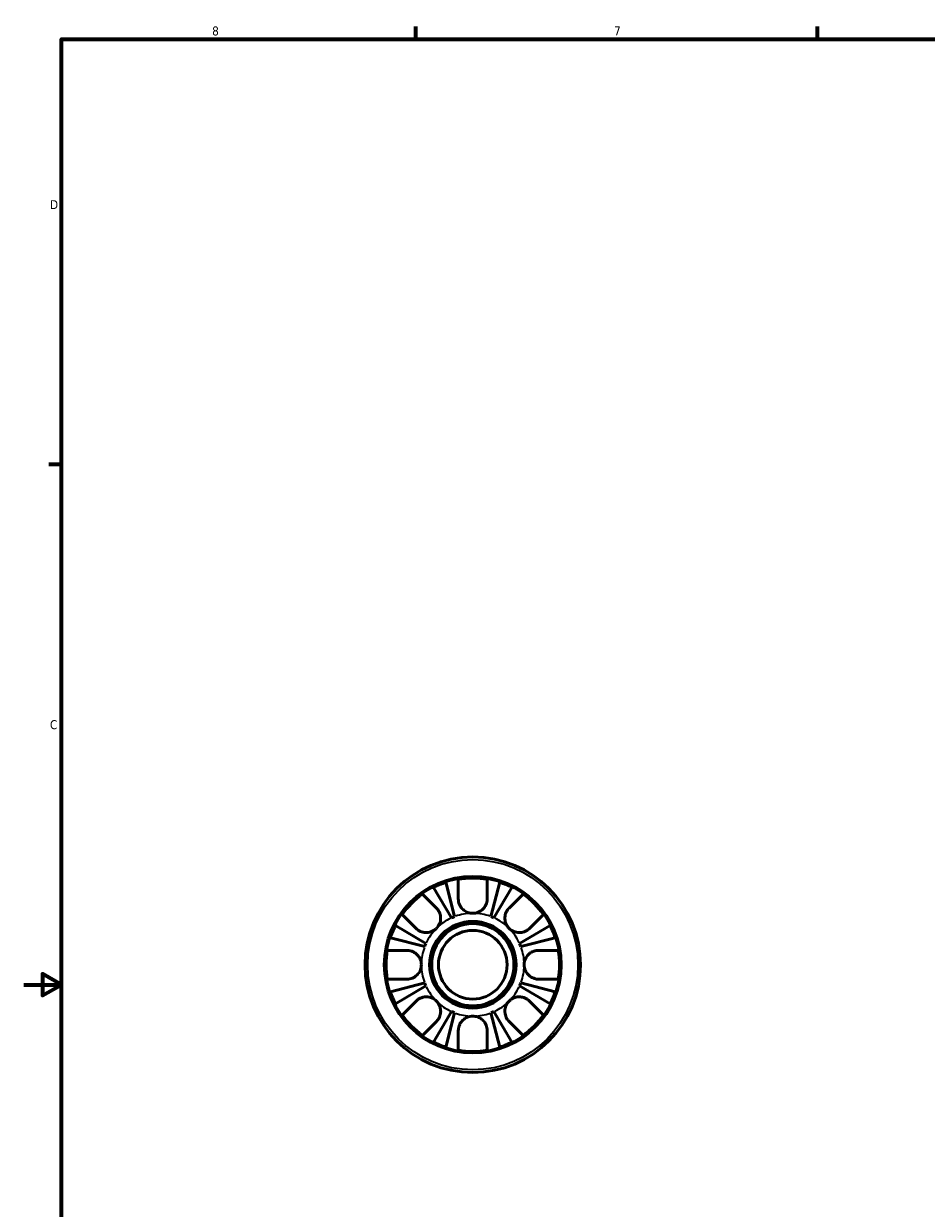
# Model space of a CAD drawing. Header units: inches. Extents: x 0.1 to 38.3, y -4.1 to 21.5.
# Tile 4 of 10: x 0.1 to 9.7, y 8.6 to 21.2. Entities that reach past the tile are written whole.
import ezdxf

# ---------------------------------------------------------------- set-up
doc = ezdxf.new("R2010")
doc.units = ezdxf.units.IN
doc.header["$MEASUREMENT"] = 0
for name, color, linetype, lineweight in [('Border (ANSI)', 7, 'Continuous', 70), ('Visible (ANSI)', 7, 'Continuous', 50), ('Visible Narrow (ANSI)', 7, 'Continuous', 35)]:
    doc.layers.add(name, color=color, linetype=linetype, lineweight=lineweight)
doc.styles.add('Note Text (ANSI)', font='tahoma.ttf')

# ---------------------------------------------------------------- blocks, each defined once
blk = doc.blocks.new('Borders Default Border')
at = {"layer": 'Border (ANSI)'}
for p, q in [((4.25, 21), (4.25, 21.134)), ((8.5, 21), (8.5, 21.134)), ((0.5, 16.5), (0.366, 16.5))]:
    blk.add_line(p, q, dxfattribs=at)
at = {"layer": 'Border (ANSI)', "flags": 128}
for points in [[(0.5, 1), (0.5, 21), (33.5, 21), (33.5, 1), (0.5, 1)], [(0.1, 11), (0.5, 11), (0.3, 11.115), (0.3, 10.885), (0.5, 11)]]:
    blk.add_lwpolyline(points, dxfattribs=at)
at = {"layer": 'Border (ANSI)', "color": 5, "true_color": 0x0000ff, "char_height": 0.0945, "attachment_point": 7, "style": 'Note Text (ANSI)'}
for s, insert in [('8', (2.094, 21.038)), ('7', (6.346, 21.04)), ('D', (0.378, 19.203)), ('C', (0.378, 13.701))]:
    blk.add_mtext(s, dxfattribs=dict(at, insert=insert))

msp = doc.modelspace()

# ---------------------------------------------------------------- linework, layer by layer
at = {"layer": 'Visible (ANSI)'}
for p, q in [((4.628, 11.706), (4.438, 12.029)), ((4.566, 12.083), (4.66, 11.72)), ((4.699, 11.907), (4.699, 12.116)), ((5.004, 12.116), (5.004, 11.907)), ((5.044, 11.72), (5.138, 12.083)), ((5.266, 12.029), (5.076, 11.706)), ((4.32, 11.958), (4.467, 11.811)), ((5.236, 11.811), (5.384, 11.958)), ((4.252, 11.595), (4.104, 11.743)), ((5.599, 11.743), (5.452, 11.595)), ((4.033, 11.625), (4.356, 11.435)), ((5.347, 11.435), (5.67, 11.625)), ((4.343, 11.403), (3.98, 11.497)), ((5.723, 11.497), (5.361, 11.403)), ((3.947, 11.363), (4.156, 11.363)), ((5.548, 11.363), (5.756, 11.363)), ((4.156, 11.058), (3.947, 11.058)), ((5.756, 11.058), (5.548, 11.058)), ((3.98, 10.925), (4.343, 11.019)), ((4.356, 10.987), (4.033, 10.797)), ((5.67, 10.797), (5.347, 10.987)), ((5.361, 11.019), (5.723, 10.925)), ((4.104, 10.679), (4.252, 10.826)), ((5.452, 10.826), (5.599, 10.679)), ((4.438, 10.393), (4.628, 10.715)), ((4.66, 10.702), (4.566, 10.339)), ((5.138, 10.339), (5.044, 10.702)), ((5.076, 10.715), (5.266, 10.393)), ((4.467, 10.611), (4.32, 10.464)), ((5.384, 10.464), (5.236, 10.611)), ((4.699, 10.306), (4.699, 10.515)), ((5.004, 10.515), (5.004, 10.306))]:
    msp.add_line(p, q, dxfattribs=at)
for radius in [1.14, 0.925, 0.458, 0.435, 0.363]:
    msp.add_circle((4.852, 11.211), radius, dxfattribs=at)
for radius, start, end in [(0.917, 108.1509, 116.8491), (0.917, 80.4314, 99.5686), (0.917, 63.1509, 71.8491), (0.917, 125.4314, 144.5686), (0.917, 35.4314, 54.5686), (0.544, 110.6662, 114.3338), (0.544, 65.6662, 69.3338), (0.917, 153.1509, 161.8491), (0.917, 18.1509, 26.8491), (0.544, 155.6662, 159.3338), (0.544, 20.6662, 24.3338), (0.917, 170.4314, 189.5686), (0.917, 350.4314, 9.5686), (0.917, 198.1509, 206.8491), (0.544, 200.6662, 204.3338), (0.544, 335.6662, 339.3338), (0.917, 333.1509, 341.8491), (0.917, 215.4314, 234.5686), (0.544, 245.6662, 249.3338), (0.544, 290.6662, 294.3338), (0.917, 305.4314, 324.5686), (0.917, 243.1509, 251.8491), (0.917, 260.4314, 279.5686), (0.917, 288.1509, 296.8491)]:
    msp.add_arc((4.852, 11.211), radius, start, end, dxfattribs=at)
for points, knots in [([(4.852, 11.755), (4.834, 11.755), (4.817, 11.758), (4.785, 11.769), (4.771, 11.777), (4.745, 11.797), (4.735, 11.809), (4.72, 11.83), (4.715, 11.84), (4.707, 11.859), (4.704, 11.868), (4.7, 11.888), (4.699, 11.897), (4.699, 11.907)], [-2.6740408, -2.6740408, -2.6740408, -2.6740408, -2.541544, -2.541544, -2.4155278, -2.4155278, -2.2944617, -2.2944617, -2.2112589, -2.2112589, -2.130884, -2.130884, -2.0478189, -2.0478189, -2.0478189, -2.0478189]), ([(5.004, 11.907), (5.004, 11.901), (5.004, 11.894), (5.002, 11.877), (4.999, 11.867), (4.992, 11.848), (4.988, 11.838), (4.976, 11.818), (4.968, 11.807), (4.944, 11.785), (4.928, 11.774), (4.892, 11.759), (4.872, 11.755), (4.852, 11.755)], [-0.624435, -0.624435, -0.624435, -0.624435, -0.5678583, -0.5678583, -0.4840927, -0.4840927, -0.4047363, -0.4047363, -0.3003651, -0.3003651, -0.1533155, -0.1533155, 0, 0, 0, 0]), ([(4.467, 11.811), (4.472, 11.806), (4.477, 11.8), (4.488, 11.787), (4.493, 11.778), (4.501, 11.76), (4.505, 11.751), (4.511, 11.728), (4.512, 11.715), (4.512, 11.682), (4.508, 11.663), (4.493, 11.627), (4.482, 11.61), (4.467, 11.595)], [-0.6249253, -0.6249253, -0.6249253, -0.6249253, -0.5633759, -0.5633759, -0.4829032, -0.4829032, -0.4050798, -0.4050798, -0.3001768, -0.3001768, -0.1533256, -0.1533256, 0, 0, 0, 0]), ([(5.236, 11.595), (5.229, 11.603), (5.223, 11.61), (5.212, 11.627), (5.207, 11.637), (5.197, 11.662), (5.193, 11.678), (5.191, 11.708), (5.192, 11.723), (5.198, 11.747), (5.201, 11.757), (5.209, 11.775), (5.214, 11.783), (5.225, 11.798), (5.23, 11.805), (5.236, 11.811)], [0, 0, 0, 0, 0.075856, 0.075856, 0.1572067, 0.1572067, 0.2807434, 0.2807434, 0.3931722, 0.3931722, 0.4727271, 0.4727271, 0.5516675, 0.5516675, 0.6253219, 0.6253219, 0.6253219, 0.6253219]), ([(4.467, 11.595), (4.46, 11.588), (4.453, 11.582), (4.435, 11.571), (4.426, 11.566), (4.401, 11.556), (4.385, 11.552), (4.354, 11.55), (4.34, 11.551), (4.316, 11.557), (4.306, 11.56), (4.288, 11.568), (4.28, 11.573), (4.265, 11.584), (4.258, 11.589), (4.252, 11.595)], [0, 0, 0, 0, 0.075856, 0.075856, 0.1572067, 0.1572067, 0.2807434, 0.2807434, 0.3931722, 0.3931722, 0.4727271, 0.4727271, 0.5516675, 0.5516675, 0.6253219, 0.6253219, 0.6253219, 0.6253219]), ([(5.452, 11.595), (5.447, 11.59), (5.441, 11.586), (5.427, 11.575), (5.419, 11.57), (5.401, 11.562), (5.392, 11.558), (5.369, 11.552), (5.356, 11.551), (5.323, 11.551), (5.304, 11.555), (5.267, 11.57), (5.251, 11.581), (5.236, 11.595)], [-0.6249253, -0.6249253, -0.6249253, -0.6249253, -0.5633759, -0.5633759, -0.4829032, -0.4829032, -0.4050798, -0.4050798, -0.3001768, -0.3001768, -0.1533256, -0.1533256, 0, 0, 0, 0]), ([(4.156, 11.363), (4.162, 11.363), (4.169, 11.363), (4.186, 11.361), (4.196, 11.358), (4.215, 11.352), (4.224, 11.347), (4.245, 11.335), (4.255, 11.327), (4.278, 11.304), (4.289, 11.287), (4.304, 11.251), (4.308, 11.231), (4.308, 11.211)], [-0.624435, -0.624435, -0.624435, -0.624435, -0.5678583, -0.5678583, -0.4840927, -0.4840927, -0.4047363, -0.4047363, -0.3003651, -0.3003651, -0.1533155, -0.1533155, 0, 0, 0, 0]), ([(5.396, 11.211), (5.396, 11.218), (5.396, 11.224), (5.4, 11.251), (5.406, 11.27), (5.425, 11.302), (5.435, 11.315), (5.458, 11.335), (5.469, 11.342), (5.494, 11.354), (5.508, 11.359), (5.531, 11.363), (5.539, 11.363), (5.548, 11.363)], [0, 0, 0, 0, 0.0506652, 0.0506652, 0.2041871, 0.2041871, 0.3318293, 0.3318293, 0.4369288, 0.4369288, 0.5515823, 0.5515823, 0.6256233, 0.6256233, 0.6256233, 0.6256233]), ([(4.308, 11.211), (4.308, 11.194), (4.305, 11.176), (4.294, 11.144), (4.286, 11.13), (4.266, 11.104), (4.254, 11.094), (4.233, 11.079), (4.223, 11.074), (4.204, 11.066), (4.195, 11.063), (4.175, 11.059), (4.165, 11.058), (4.156, 11.058)], [-2.6740408, -2.6740408, -2.6740408, -2.6740408, -2.541544, -2.541544, -2.4155278, -2.4155278, -2.2944617, -2.2944617, -2.2112589, -2.2112589, -2.130884, -2.130884, -2.0478189, -2.0478189, -2.0478189, -2.0478189]), ([(5.548, 11.058), (5.534, 11.058), (5.52, 11.06), (5.494, 11.068), (5.481, 11.073), (5.457, 11.088), (5.446, 11.096), (5.424, 11.12), (5.414, 11.135), (5.4, 11.171), (5.396, 11.191), (5.396, 11.211)], [-0.6260668, -0.6260668, -0.6260668, -0.6260668, -0.5100975, -0.5100975, -0.4016704, -0.4016704, -0.2928101, -0.2928101, -0.1536173, -0.1536173, 0, 0, 0, 0]), ([(4.252, 10.826), (4.257, 10.832), (4.262, 10.836), (4.276, 10.847), (4.285, 10.852), (4.303, 10.86), (4.312, 10.864), (4.335, 10.87), (4.348, 10.871), (4.381, 10.871), (4.4, 10.867), (4.436, 10.852), (4.453, 10.841), (4.467, 10.826)], [-0.6249253, -0.6249253, -0.6249253, -0.6249253, -0.5633759, -0.5633759, -0.4829032, -0.4829032, -0.4050798, -0.4050798, -0.3001768, -0.3001768, -0.1533256, -0.1533256, 0, 0, 0, 0]), ([(4.467, 10.826), (4.474, 10.819), (4.481, 10.812), (4.492, 10.795), (4.497, 10.785), (4.507, 10.76), (4.511, 10.744), (4.513, 10.714), (4.511, 10.699), (4.506, 10.675), (4.503, 10.665), (4.495, 10.647), (4.49, 10.639), (4.479, 10.624), (4.473, 10.617), (4.467, 10.611)], [0, 0, 0, 0, 0.075856, 0.075856, 0.1572067, 0.1572067, 0.2807434, 0.2807434, 0.3931722, 0.3931722, 0.4727271, 0.4727271, 0.5516675, 0.5516675, 0.6253219, 0.6253219, 0.6253219, 0.6253219]), ([(5.236, 10.611), (5.231, 10.616), (5.226, 10.622), (5.216, 10.635), (5.211, 10.644), (5.202, 10.662), (5.199, 10.671), (5.193, 10.694), (5.192, 10.707), (5.192, 10.74), (5.196, 10.759), (5.211, 10.795), (5.222, 10.812), (5.236, 10.826)], [-0.6249253, -0.6249253, -0.6249253, -0.6249253, -0.5633759, -0.5633759, -0.4829032, -0.4829032, -0.4050798, -0.4050798, -0.3001768, -0.3001768, -0.1533256, -0.1533256, 0, 0, 0, 0]), ([(5.236, 10.826), (5.243, 10.833), (5.251, 10.84), (5.268, 10.851), (5.278, 10.856), (5.303, 10.866), (5.319, 10.87), (5.349, 10.872), (5.364, 10.871), (5.388, 10.865), (5.397, 10.862), (5.415, 10.854), (5.424, 10.849), (5.439, 10.838), (5.446, 10.833), (5.452, 10.826)], [0, 0, 0, 0, 0.075856, 0.075856, 0.1572067, 0.1572067, 0.2807434, 0.2807434, 0.3931722, 0.3931722, 0.4727271, 0.4727271, 0.5516675, 0.5516675, 0.6253219, 0.6253219, 0.6253219, 0.6253219]), ([(4.699, 10.515), (4.699, 10.521), (4.7, 10.528), (4.702, 10.545), (4.704, 10.555), (4.711, 10.574), (4.715, 10.584), (4.727, 10.604), (4.736, 10.614), (4.759, 10.637), (4.775, 10.648), (4.812, 10.663), (4.832, 10.667), (4.852, 10.667)], [-0.624435, -0.624435, -0.624435, -0.624435, -0.5678583, -0.5678583, -0.4840927, -0.4840927, -0.4047363, -0.4047363, -0.3003651, -0.3003651, -0.1533155, -0.1533155, 0, 0, 0, 0]), ([(4.852, 10.667), (4.869, 10.667), (4.886, 10.664), (4.918, 10.653), (4.933, 10.645), (4.958, 10.625), (4.969, 10.613), (4.984, 10.592), (4.989, 10.582), (4.997, 10.563), (5, 10.554), (5.003, 10.534), (5.004, 10.524), (5.004, 10.515)], [-2.6740408, -2.6740408, -2.6740408, -2.6740408, -2.541544, -2.541544, -2.4155278, -2.4155278, -2.2944617, -2.2944617, -2.2112589, -2.2112589, -2.130884, -2.130884, -2.0478189, -2.0478189, -2.0478189, -2.0478189])]:
    msp.add_open_spline(points, degree=3, knots=knots, dxfattribs=at)
at = {"layer": 'Visible Narrow (ANSI)'}
for radius in [1.112, 0.94]:
    msp.add_circle((4.852, 11.211), radius, dxfattribs=at)
for start, end in [(115.3671, 133.9667), (91.0333, 109.6329), (70.3671, 88.9667), (46.0333, 64.6329), (136.0333, 154.6329), (25.3671, 43.9667), (160.3671, 178.9667), (1.0333, 19.6329), (181.0333, 199.6329), (340.3671, 358.9667), (205.3671, 223.9667), (316.0333, 334.6329), (226.0333, 244.6329), (295.3671, 313.9667), (250.3671, 268.9667), (271.0333, 289.6329)]:
    msp.add_arc((4.852, 11.211), 0.544, start, end, dxfattribs=at)

# ---------------------------------------------------------------- block references
msp.add_blockref('Borders Default Border', (0, 0))

doc.saveas('drawing.dxf')
